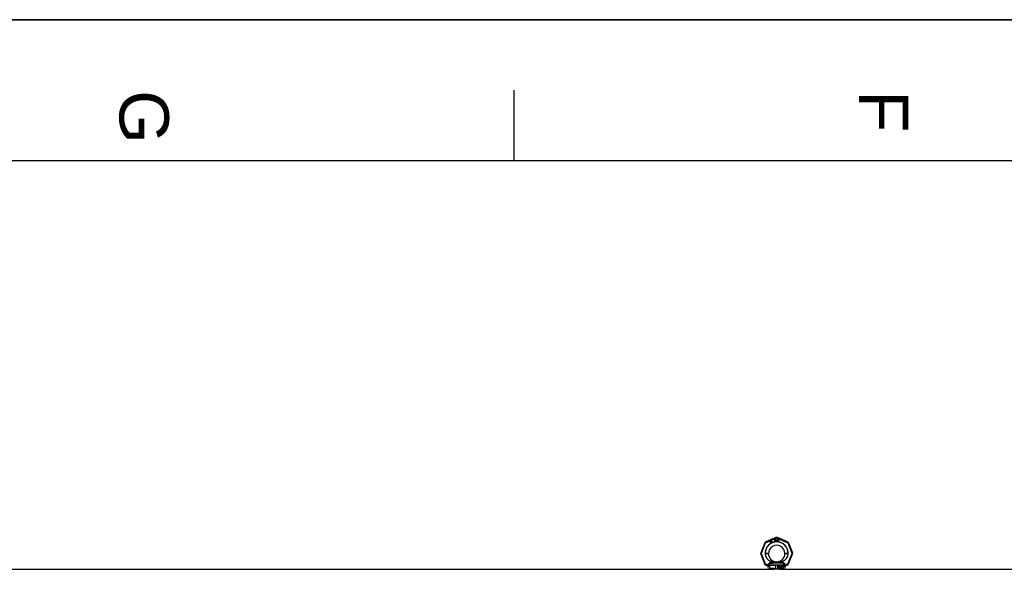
# Model space of a CAD drawing. Header units: millimetres. Extents: x 0 to 420, y 0 to 297.
# Tile 9 of 34: x 70 to 140, y 258 to 297. Entities that reach past the tile are written whole.
import ezdxf

# ---------------------------------------------------------------- set-up
doc = ezdxf.new("R2010")
doc.units = ezdxf.units.MM
doc.header["$LTSCALE"] = 23.1
doc.layers.get('0').update_dxf_attribs({"linetype": 'CONTINUOUS'})
doc.layers.add('001-M31079-X02', color=7, linetype='CONTINUOUS')
doc.styles.add('TEXTSTYLE_2', font='arial.ttf')

# ---------------------------------------------------------------- blocks, each defined once
blk = doc.blocks.new('MARGEA3_BL0', base_point=(210.000078, 148.5))
at = {"color": 7, "linetype": 'Continuous'}
for p, q in [((420.000078, 297.000001), (0.000078, 297.000001)), ((0.000078, 296.999914), (420, 296.999914)), ((105.000078, 292.000001), (105.000078, 287.000001)), ((410.000078, 287.000001), (10.000078, 287.000001))]:
    blk.add_line(p, q, dxfattribs=at)
at = {"color": 7, "linetype": 'Continuous', "style": 'TEXTSTYLE_2', "oblique": 0.00001872}
for s, p in [('G', (77.000078, 292.000001)), ('F', (129.500078, 292.000001))]:
    blk.add_text(s, height=3.5, rotation=270, dxfattribs=at).set_placement(p)

msp = doc.modelspace()

# ---------------------------------------------------------------- linework, layer by layer
at = {"color": 7, "linetype": 'Continuous'}
for p, q in [((0, 297), (420, 297)), ((50.962, 258.023), (123.45, 258.023)), ((123.463, 258.023), (123.45, 258.023)), ((123.557, 258.022), (123.463, 258.023)), ((123.866, 258.023), (123.819, 258.022)), ((123.866, 258.023), (188.45, 258.023))]:
    msp.add_line(p, q, dxfattribs=at)
for points in [[(123.732, 258.022), (123.697, 258.022), (123.661, 258.022), (123.626, 258.022), (123.59, 258.022), (123.557, 258.022)], [(123.819, 258.022), (123.765, 258.022), (123.732, 258.022)]]:
    msp.add_lwpolyline(points, dxfattribs=at)
at = {"layer": '001-M31079-X02', "color": 9, "linetype": 'Continuous'}
for p, q in [((123.609, 260.274), (122.892, 259.977)), ((122.912, 259.931), (123.628, 260.228)), ((123.688, 260.228), (124.405, 259.931)), ((124.424, 259.977), (123.708, 260.274)), ((122.822, 259.907), (122.525, 259.19)), ((122.573, 259.172), (122.87, 259.889)), ((124.447, 259.889), (124.744, 259.172)), ((124.495, 259.907), (124.792, 259.19)), ((122.525, 259.091), (122.83, 258.355)), ((122.877, 258.379), (122.573, 259.113)), ((122.839, 259.139), (122.839, 259.145)), ((124.744, 259.113), (124.439, 258.379)), ((124.477, 259.148), (124.477, 259.142)), ((124.487, 258.355), (124.792, 259.091)), ((122.877, 258.379), (122.877, 258.325)), ((122.895, 258.379), (122.877, 258.379)), ((122.895, 258.325), (122.877, 258.325)), ((122.895, 258.379), (122.895, 258.325)), ((123.076, 258.169), (123.008, 258.169)), ((123.065, 258.322), (123.066, 258.305)), ((124.218, 258.323), (123.099, 258.323)), ((123.24, 258.452), (123.235, 258.489)), ((123.24, 258.452), (123.235, 258.489)), ((124.077, 258.452), (123.24, 258.452)), ((123.489, 258.515), (123.491, 258.477)), ((123.489, 258.515), (123.491, 258.477)), ((123.825, 258.477), (123.828, 258.515)), ((123.828, 258.515), (123.825, 258.477)), ((124.082, 258.489), (124.077, 258.452)), ((124.077, 258.452), (124.082, 258.489)), ((124.308, 258.169), (124.241, 258.169)), ((124.251, 258.305), (124.251, 258.322)), ((124.422, 258.379), (124.422, 258.325)), ((124.439, 258.379), (124.422, 258.379)), ((124.439, 258.325), (124.422, 258.325)), ((124.439, 258.379), (124.439, 258.325))]:
    msp.add_line(p, q, dxfattribs=at)
at = {"layer": '001-M31079-X02', "color": 7, "linetype": 'Continuous'}
for p, q in [((123.516, 260.136), (123.516, 260.006)), ((123.516, 260.136), (123.568, 260.136)), ((123.579, 260.133), (123.568, 260.136)), ((123.579, 260.133), (123.588, 260.125)), ((123.588, 260.075), (123.579, 260.07)), ((123.588, 260.125), (123.594, 260.114)), ((123.594, 260.086), (123.588, 260.075)), ((123.594, 260.114), (123.597, 260.106)), ((123.597, 260.095), (123.594, 260.086)), ((123.597, 260.106), (123.597, 260.095)), ((123.616, 260.136), (123.616, 260.051)), ((123.616, 260.136), (123.629, 260.136)), ((123.629, 260.136), (123.629, 260.051)), ((123.681, 260.136), (123.681, 260.051)), ((123.681, 260.136), (123.694, 260.136)), ((123.694, 260.136), (123.694, 260.051)), ((123.711, 260.136), (123.711, 260.006)), ((123.711, 260.136), (123.763, 260.136)), ((123.774, 260.133), (123.763, 260.136)), ((123.774, 260.133), (123.783, 260.128)), ((123.783, 260.128), (123.792, 260.117)), ((123.792, 260.117), (123.796, 260.106)), ((123.798, 260.092), (123.796, 260.106)), ((123.798, 260.092), (123.798, 260.051)), ((123.212, 260.011), (123.204, 259.92)), ((123.204, 259.92), (123.212, 259.906)), ((123.223, 260.017), (123.212, 260.011)), ((123.212, 259.906), (123.257, 259.932)), ((123.217, 259.928), (123.223, 259.992)), ((123.249, 259.946), (123.217, 259.928)), ((123.26, 259.953), (123.223, 260.017)), ((123.223, 259.992), (123.249, 259.946)), ((123.257, 259.932), (123.275, 259.901)), ((123.279, 259.964), (123.26, 259.953)), ((123.287, 259.949), (123.269, 259.938)), ((123.288, 259.905), (123.269, 259.938)), ((123.275, 259.901), (123.288, 259.901)), ((123.292, 260.01), (123.277, 260.001)), ((123.277, 260.001), (123.283, 259.991)), ((123.287, 259.949), (123.279, 259.964)), ((123.291, 260.034), (123.281, 260.029)), ((123.281, 260.029), (123.292, 260.01)), ((123.298, 260), (123.283, 259.991)), ((123.302, 260.015), (123.291, 260.034)), ((123.298, 260), (123.326, 259.952)), ((123.323, 260.027), (123.302, 260.015)), ((123.307, 260.006), (123.328, 260.017)), ((123.332, 259.962), (123.307, 260.006)), ((123.323, 260.027), (123.328, 260.017)), ((123.326, 259.952), (123.335, 259.945)), ((123.332, 259.962), (123.338, 259.956)), ((123.335, 259.945), (123.343, 259.943)), ((123.347, 259.955), (123.338, 259.956)), ((123.343, 259.943), (123.35, 259.944)), ((123.357, 259.958), (123.347, 259.955)), ((123.363, 259.948), (123.35, 259.944)), ((123.357, 259.958), (123.363, 259.948)), ((123.529, 260.006), (123.516, 260.006)), ((123.529, 260.064), (123.529, 260.006)), ((123.566, 260.064), (123.529, 260.064)), ((123.566, 260.064), (123.584, 260.006)), ((123.599, 260.006), (123.579, 260.07)), ((123.599, 260.006), (123.584, 260.006)), ((123.616, 260.051), (123.618, 260.037)), ((123.618, 260.037), (123.623, 260.026)), ((123.623, 260.026), (123.631, 260.015)), ((123.629, 260.051), (123.631, 260.039)), ((123.631, 260.039), (123.636, 260.031)), ((123.631, 260.015), (123.64, 260.009)), ((123.636, 260.031), (123.642, 260.026)), ((123.651, 260.006), (123.64, 260.009)), ((123.651, 260.023), (123.642, 260.026)), ((123.651, 260.023), (123.659, 260.023)), ((123.659, 260.006), (123.651, 260.006)), ((123.668, 260.026), (123.659, 260.023)), ((123.67, 260.009), (123.659, 260.006)), ((123.675, 260.031), (123.668, 260.026)), ((123.679, 260.015), (123.67, 260.009)), ((123.679, 260.039), (123.675, 260.031)), ((123.681, 260.051), (123.679, 260.039)), ((123.688, 260.026), (123.679, 260.015)), ((123.692, 260.037), (123.688, 260.026)), ((123.692, 260.037), (123.694, 260.051)), ((123.763, 260.006), (123.711, 260.006)), ((123.774, 260.009), (123.763, 260.006)), ((123.783, 260.015), (123.774, 260.009)), ((123.792, 260.026), (123.783, 260.015)), ((123.796, 260.037), (123.792, 260.026)), ((123.796, 260.037), (123.798, 260.051)), ((122.839, 259.148), (122.839, 259.139)), ((122.839, 259.148), (122.839, 259.142)), ((124.477, 259.139), (124.477, 259.148)), ((124.477, 259.139), (124.477, 259.145)), ((123.066, 258.322), (123.066, 258.305)), ((124.251, 258.322), (124.251, 258.305)), ((124.251, 258.305), (124.251, 258.305))]:
    msp.add_line(p, q, dxfattribs=at)
at = {"layer": '001-M31079-X02', "color": 6, "linetype": 'Continuous'}
for p, q in [((123.529, 260.081), (123.529, 260.122)), ((123.571, 260.122), (123.529, 260.122)), ((123.571, 260.081), (123.529, 260.081)), ((123.571, 260.122), (123.577, 260.12)), ((123.577, 260.084), (123.571, 260.081)), ((123.577, 260.12), (123.581, 260.114)), ((123.581, 260.089), (123.577, 260.084)), ((123.581, 260.114), (123.584, 260.106)), ((123.584, 260.098), (123.581, 260.089)), ((123.584, 260.106), (123.584, 260.098)), ((123.724, 260.023), (123.724, 260.12)), ((123.763, 260.12), (123.724, 260.12)), ((123.763, 260.12), (123.772, 260.117)), ((123.772, 260.117), (123.779, 260.111)), ((123.779, 260.111), (123.783, 260.103)), ((123.783, 260.103), (123.785, 260.092)), ((123.785, 260.092), (123.785, 260.051)), ((123.763, 260.023), (123.724, 260.023)), ((123.772, 260.026), (123.763, 260.023)), ((123.779, 260.031), (123.772, 260.026)), ((123.783, 260.039), (123.779, 260.031)), ((123.785, 260.051), (123.783, 260.039)), ((124.308, 258.023), (123.008, 258.023)), ((123.099, 258.323), (123.099, 258.306)), ((123.157, 258.283), (123.157, 258.088)), ((123.606, 258.283), (123.157, 258.283)), ((123.606, 258.088), (123.157, 258.088)), ((123.606, 258.088), (123.606, 258.283)), ((123.71, 258.283), (123.71, 258.088)), ((124.159, 258.283), (123.71, 258.283)), ((124.159, 258.088), (123.71, 258.088)), ((123.756, 258.14), (123.756, 258.231)), ((123.756, 258.231), (123.792, 258.231)), ((123.767, 258.14), (123.756, 258.14)), ((123.759, 258.14), (123.759, 258.231)), ((123.764, 258.222), (123.764, 258.193)), ((123.793, 258.222), (123.764, 258.222)), ((123.764, 258.193), (123.793, 258.193)), ((123.764, 258.181), (123.764, 258.14)), ((123.79, 258.181), (123.764, 258.181)), ((123.767, 258.193), (123.767, 258.222)), ((123.767, 258.181), (123.767, 258.14)), ((123.787, 258.181), (123.798, 258.14)), ((123.795, 258.229), (123.789, 258.231)), ((123.79, 258.222), (123.794, 258.22)), ((123.794, 258.195), (123.79, 258.193)), ((123.79, 258.181), (123.801, 258.14)), ((123.798, 258.229), (123.792, 258.231)), ((123.793, 258.222), (123.797, 258.22)), ((123.797, 258.195), (123.793, 258.193)), ((123.794, 258.22), (123.797, 258.216)), ((123.797, 258.22), (123.794, 258.22)), ((123.797, 258.198), (123.794, 258.195)), ((123.797, 258.195), (123.794, 258.195)), ((123.801, 258.224), (123.795, 258.229)), ((123.798, 258.229), (123.795, 258.229)), ((123.795, 258.185), (123.801, 258.189)), ((123.807, 258.14), (123.795, 258.185)), ((123.798, 258.185), (123.795, 258.185)), ((123.797, 258.22), (123.8, 258.216)), ((123.797, 258.216), (123.798, 258.21)), ((123.8, 258.216), (123.797, 258.216)), ((123.798, 258.204), (123.797, 258.198)), ((123.8, 258.198), (123.797, 258.195)), ((123.8, 258.198), (123.797, 258.198)), ((123.804, 258.224), (123.798, 258.229)), ((123.798, 258.204), (123.798, 258.21)), ((123.801, 258.21), (123.798, 258.21)), ((123.801, 258.204), (123.798, 258.204)), ((123.798, 258.185), (123.804, 258.189)), ((123.81, 258.14), (123.798, 258.185)), ((123.81, 258.14), (123.798, 258.14)), ((123.8, 258.216), (123.801, 258.21)), ((123.801, 258.204), (123.8, 258.198)), ((123.805, 258.216), (123.801, 258.224)), ((123.804, 258.224), (123.801, 258.224)), ((123.801, 258.21), (123.801, 258.204)), ((123.801, 258.189), (123.805, 258.197)), ((123.804, 258.189), (123.801, 258.189)), ((123.808, 258.216), (123.804, 258.224)), ((123.804, 258.189), (123.808, 258.197)), ((123.806, 258.21), (123.805, 258.216)), ((123.808, 258.216), (123.805, 258.216)), ((123.805, 258.197), (123.806, 258.202)), ((123.808, 258.197), (123.805, 258.197)), ((123.806, 258.21), (123.806, 258.202)), ((123.809, 258.21), (123.806, 258.21)), ((123.809, 258.202), (123.806, 258.202)), ((123.809, 258.21), (123.808, 258.216)), ((123.808, 258.197), (123.809, 258.202)), ((123.809, 258.21), (123.809, 258.202)), ((123.818, 258.166), (123.82, 258.158)), ((123.829, 258.166), (123.818, 258.166)), ((123.82, 258.158), (123.824, 258.148)), ((123.823, 258.158), (123.82, 258.158)), ((123.821, 258.166), (123.823, 258.158)), ((123.824, 258.218), (123.822, 258.21)), ((123.822, 258.202), (123.822, 258.21)), ((123.825, 258.21), (123.822, 258.21)), ((123.822, 258.202), (123.824, 258.195)), ((123.825, 258.202), (123.822, 258.202)), ((123.823, 258.158), (123.827, 258.148)), ((123.829, 258.226), (123.824, 258.218)), ((123.827, 258.218), (123.824, 258.218)), ((123.824, 258.195), (123.829, 258.187)), ((123.827, 258.195), (123.824, 258.195)), ((123.824, 258.148), (123.83, 258.142)), ((123.827, 258.148), (123.824, 258.148)), ((123.827, 258.218), (123.825, 258.21)), ((123.825, 258.21), (123.825, 258.202)), ((123.825, 258.202), (123.827, 258.195)), ((123.828, 258.16), (123.826, 258.166)), ((123.832, 258.226), (123.827, 258.218)), ((123.827, 258.195), (123.832, 258.187)), ((123.827, 258.148), (123.833, 258.142)), ((123.832, 258.154), (123.828, 258.16)), ((123.831, 258.16), (123.828, 258.16)), ((123.834, 258.229), (123.829, 258.226)), ((123.832, 258.226), (123.829, 258.226)), ((123.829, 258.187), (123.834, 258.183)), ((123.832, 258.187), (123.829, 258.187)), ((123.831, 258.16), (123.829, 258.166)), ((123.83, 258.208), (123.832, 258.214)), ((123.83, 258.208), (123.83, 258.204)), ((123.833, 258.208), (123.83, 258.208)), ((123.832, 258.198), (123.83, 258.204)), ((123.833, 258.204), (123.83, 258.204)), ((123.83, 258.142), (123.837, 258.14)), ((123.833, 258.142), (123.83, 258.142)), ((123.835, 258.154), (123.831, 258.16)), ((123.837, 258.229), (123.832, 258.226)), ((123.832, 258.214), (123.836, 258.218)), ((123.835, 258.214), (123.832, 258.214)), ((123.836, 258.195), (123.832, 258.198)), ((123.835, 258.198), (123.832, 258.198)), ((123.832, 258.187), (123.837, 258.183)), ((123.837, 258.152), (123.832, 258.154)), ((123.835, 258.154), (123.832, 258.154)), ((123.833, 258.208), (123.835, 258.214)), ((123.833, 258.204), (123.833, 258.208)), ((123.835, 258.198), (123.833, 258.204)), ((123.833, 258.142), (123.84, 258.14)), ((123.84, 258.231), (123.834, 258.229)), ((123.837, 258.229), (123.834, 258.229)), ((123.834, 258.183), (123.84, 258.181)), ((123.837, 258.183), (123.834, 258.183)), ((123.835, 258.214), (123.839, 258.218)), ((123.839, 258.195), (123.835, 258.198)), ((123.84, 258.152), (123.835, 258.154)), ((123.836, 258.218), (123.84, 258.22)), ((123.839, 258.218), (123.836, 258.218)), ((123.84, 258.193), (123.836, 258.195)), ((123.839, 258.195), (123.836, 258.195)), ((123.843, 258.231), (123.837, 258.229)), ((123.837, 258.183), (123.843, 258.181)), ((123.851, 258.152), (123.837, 258.152)), ((123.851, 258.14), (123.837, 258.14)), ((123.839, 258.218), (123.843, 258.22)), ((123.843, 258.193), (123.839, 258.195)), ((123.849, 258.231), (123.84, 258.231)), ((123.851, 258.22), (123.84, 258.22)), ((123.851, 258.193), (123.84, 258.193)), ((123.851, 258.181), (123.84, 258.181)), ((123.853, 258.229), (123.846, 258.231)), ((123.848, 258.22), (123.852, 258.218)), ((123.855, 258.191), (123.848, 258.193)), ((123.848, 258.181), (123.853, 258.179)), ((123.853, 258.154), (123.848, 258.152)), ((123.848, 258.14), (123.855, 258.142)), ((123.856, 258.229), (123.849, 258.231)), ((123.851, 258.22), (123.855, 258.218)), ((123.858, 258.191), (123.851, 258.193)), ((123.851, 258.181), (123.856, 258.179)), ((123.856, 258.154), (123.851, 258.152)), ((123.851, 258.14), (123.858, 258.142)), ((123.852, 258.218), (123.855, 258.214)), ((123.855, 258.218), (123.852, 258.218)), ((123.859, 258.224), (123.853, 258.229)), ((123.856, 258.229), (123.853, 258.229)), ((123.853, 258.179), (123.857, 258.175)), ((123.856, 258.179), (123.853, 258.179)), ((123.857, 258.158), (123.853, 258.154)), ((123.856, 258.154), (123.853, 258.154)), ((123.855, 258.218), (123.858, 258.214)), ((123.855, 258.214), (123.856, 258.21)), ((123.858, 258.214), (123.855, 258.214)), ((123.86, 258.187), (123.855, 258.191)), ((123.858, 258.191), (123.855, 258.191)), ((123.855, 258.142), (123.86, 258.146)), ((123.858, 258.142), (123.855, 258.142)), ((123.862, 258.224), (123.856, 258.229)), ((123.856, 258.21), (123.867, 258.21)), ((123.856, 258.179), (123.86, 258.175)), ((123.86, 258.158), (123.856, 258.154)), ((123.857, 258.175), (123.86, 258.169)), ((123.86, 258.175), (123.857, 258.175)), ((123.86, 258.164), (123.857, 258.158)), ((123.86, 258.158), (123.857, 258.158)), ((123.858, 258.214), (123.859, 258.21)), ((123.863, 258.187), (123.858, 258.191)), ((123.858, 258.142), (123.863, 258.146)), ((123.863, 258.216), (123.859, 258.224)), ((123.862, 258.224), (123.859, 258.224)), ((123.865, 258.179), (123.86, 258.187)), ((123.863, 258.187), (123.86, 258.187)), ((123.86, 258.175), (123.863, 258.169)), ((123.86, 258.164), (123.86, 258.169)), ((123.863, 258.169), (123.86, 258.169)), ((123.863, 258.164), (123.86, 258.158)), ((123.863, 258.164), (123.86, 258.164)), ((123.86, 258.146), (123.865, 258.154)), ((123.863, 258.146), (123.86, 258.146)), ((123.866, 258.216), (123.862, 258.224)), ((123.864, 258.21), (123.863, 258.216)), ((123.866, 258.216), (123.863, 258.216)), ((123.868, 258.179), (123.863, 258.187)), ((123.863, 258.169), (123.863, 258.164)), ((123.863, 258.146), (123.868, 258.154)), ((123.868, 258.171), (123.865, 258.179)), ((123.868, 258.179), (123.865, 258.179)), ((123.865, 258.154), (123.868, 258.162)), ((123.868, 258.154), (123.865, 258.154)), ((123.867, 258.21), (123.866, 258.216)), ((123.871, 258.171), (123.868, 258.179)), ((123.868, 258.171), (123.868, 258.162)), ((123.871, 258.171), (123.868, 258.171)), ((123.868, 258.154), (123.871, 258.162)), ((123.871, 258.162), (123.868, 258.162)), ((123.871, 258.162), (123.871, 258.171)), ((123.943, 258.14), (123.943, 258.231)), ((123.958, 258.231), (123.943, 258.231)), ((123.954, 258.14), (123.943, 258.14)), ((123.946, 258.231), (123.946, 258.14)), ((123.951, 258.212), (123.951, 258.14)), ((123.951, 258.212), (123.97, 258.14)), ((123.954, 258.212), (123.951, 258.212)), ((123.954, 258.14), (123.954, 258.212)), ((123.954, 258.212), (123.973, 258.14)), ((123.976, 258.15), (123.955, 258.231)), ((123.979, 258.15), (123.958, 258.231)), ((123.984, 258.14), (123.97, 258.14)), ((123.996, 258.231), (123.976, 258.15)), ((123.979, 258.15), (123.976, 258.15)), ((123.999, 258.231), (123.979, 258.15)), ((123.981, 258.14), (124, 258.212)), ((123.984, 258.14), (124.003, 258.212)), ((124.011, 258.231), (123.996, 258.231)), ((124, 258.14), (124, 258.212)), ((124.003, 258.212), (124, 258.212)), ((124.011, 258.14), (124, 258.14)), ((124.003, 258.212), (124.003, 258.14)), ((124.008, 258.231), (124.008, 258.14)), ((124.011, 258.14), (124.011, 258.231)), ((124.019, 258.162), (124.02, 258.156)), ((124.028, 258.162), (124.019, 258.162)), ((124.021, 258.218), (124.02, 258.21)), ((124.03, 258.21), (124.02, 258.21)), ((124.02, 258.156), (124.023, 258.15)), ((124.023, 258.156), (124.02, 258.156)), ((124.027, 258.226), (124.021, 258.218)), ((124.024, 258.218), (124.021, 258.218)), ((124.022, 258.162), (124.023, 258.156)), ((124.024, 258.218), (124.023, 258.21)), ((124.023, 258.156), (124.026, 258.15)), ((124.023, 258.15), (124.027, 258.146)), ((124.026, 258.15), (124.023, 258.15)), ((124.03, 258.226), (124.024, 258.218)), ((124.027, 258.158), (124.025, 258.162)), ((124.026, 258.15), (124.03, 258.146)), ((124.032, 258.229), (124.027, 258.226)), ((124.03, 258.226), (124.027, 258.226)), ((124.027, 258.21), (124.029, 258.216)), ((124.029, 258.154), (124.027, 258.158)), ((124.03, 258.158), (124.027, 258.158)), ((124.027, 258.146), (124.032, 258.142)), ((124.03, 258.146), (124.027, 258.146)), ((124.03, 258.158), (124.028, 258.162)), ((124.029, 258.216), (124.033, 258.22)), ((124.032, 258.216), (124.029, 258.216)), ((124.032, 258.152), (124.029, 258.154)), ((124.032, 258.154), (124.029, 258.154)), ((124.035, 258.229), (124.03, 258.226)), ((124.03, 258.21), (124.032, 258.216)), ((124.032, 258.154), (124.03, 258.158)), ((124.03, 258.146), (124.035, 258.142)), ((124.042, 258.231), (124.032, 258.229)), ((124.035, 258.229), (124.032, 258.229)), ((124.032, 258.216), (124.036, 258.22)), ((124.035, 258.152), (124.032, 258.154)), ((124.039, 258.15), (124.032, 258.152)), ((124.035, 258.152), (124.032, 258.152)), ((124.032, 258.142), (124.038, 258.14)), ((124.035, 258.142), (124.032, 258.142)), ((124.033, 258.22), (124.04, 258.222)), ((124.036, 258.22), (124.033, 258.22)), ((124.045, 258.231), (124.035, 258.229)), ((124.042, 258.15), (124.035, 258.152)), ((124.035, 258.142), (124.041, 258.14)), ((124.036, 258.22), (124.043, 258.222)), ((124.051, 258.14), (124.038, 258.14)), ((124.05, 258.15), (124.039, 258.15)), ((124.049, 258.222), (124.04, 258.222)), ((124.04, 258.183), (124.04, 258.191)), ((124.049, 258.191), (124.04, 258.191)), ((124.049, 258.183), (124.04, 258.183)), ((124.047, 258.231), (124.042, 258.231)), ((124.043, 258.191), (124.043, 258.183)), ((124.054, 258.229), (124.044, 258.231)), ((124.046, 258.222), (124.052, 258.22)), ((124.054, 258.195), (124.046, 258.191)), ((124.046, 258.183), (124.054, 258.181)), ((124.057, 258.229), (124.047, 258.231)), ((124.054, 258.152), (124.047, 258.15)), ((124.048, 258.14), (124.054, 258.142)), ((124.049, 258.222), (124.055, 258.22)), ((124.057, 258.195), (124.049, 258.191)), ((124.049, 258.183), (124.057, 258.181)), ((124.057, 258.152), (124.05, 258.15)), ((124.051, 258.14), (124.057, 258.142)), ((124.052, 258.22), (124.056, 258.216)), ((124.055, 258.22), (124.052, 258.22)), ((124.059, 258.226), (124.054, 258.229)), ((124.057, 258.229), (124.054, 258.229)), ((124.056, 258.198), (124.054, 258.195)), ((124.057, 258.195), (124.054, 258.195)), ((124.054, 258.181), (124.058, 258.177)), ((124.057, 258.181), (124.054, 258.181)), ((124.056, 258.154), (124.054, 258.152)), ((124.057, 258.152), (124.054, 258.152)), ((124.054, 258.142), (124.059, 258.146)), ((124.057, 258.142), (124.054, 258.142)), ((124.055, 258.22), (124.059, 258.216)), ((124.056, 258.216), (124.059, 258.21)), ((124.059, 258.216), (124.056, 258.216)), ((124.059, 258.206), (124.056, 258.198)), ((124.059, 258.198), (124.056, 258.198)), ((124.056, 258.187), (124.062, 258.193)), ((124.063, 258.183), (124.056, 258.187)), ((124.059, 258.187), (124.056, 258.187)), ((124.059, 258.158), (124.056, 258.154)), ((124.059, 258.154), (124.056, 258.154)), ((124.062, 258.226), (124.057, 258.229)), ((124.059, 258.198), (124.057, 258.195)), ((124.057, 258.181), (124.061, 258.177)), ((124.059, 258.154), (124.057, 258.152)), ((124.057, 258.142), (124.062, 258.146)), ((124.058, 258.177), (124.06, 258.169)), ((124.061, 258.177), (124.058, 258.177)), ((124.064, 258.218), (124.059, 258.226)), ((124.062, 258.226), (124.059, 258.226)), ((124.059, 258.216), (124.062, 258.21)), ((124.059, 258.206), (124.059, 258.21)), ((124.062, 258.21), (124.059, 258.21)), ((124.062, 258.206), (124.059, 258.198)), ((124.062, 258.206), (124.059, 258.206)), ((124.059, 258.187), (124.065, 258.193)), ((124.066, 258.183), (124.059, 258.187)), ((124.06, 258.162), (124.059, 258.158)), ((124.062, 258.158), (124.059, 258.154)), ((124.062, 258.158), (124.059, 258.158)), ((124.059, 258.146), (124.063, 258.15)), ((124.062, 258.146), (124.059, 258.146)), ((124.06, 258.162), (124.06, 258.169)), ((124.063, 258.169), (124.06, 258.169)), ((124.063, 258.162), (124.06, 258.162)), ((124.061, 258.177), (124.063, 258.169)), ((124.067, 258.218), (124.062, 258.226)), ((124.062, 258.21), (124.062, 258.206)), ((124.062, 258.193), (124.064, 258.198)), ((124.065, 258.193), (124.062, 258.193)), ((124.063, 258.162), (124.062, 258.158)), ((124.062, 258.146), (124.066, 258.15)), ((124.066, 258.177), (124.063, 258.183)), ((124.066, 258.183), (124.063, 258.183)), ((124.063, 258.169), (124.063, 258.162)), ((124.063, 258.15), (124.066, 258.156)), ((124.066, 258.15), (124.063, 258.15)), ((124.066, 258.21), (124.064, 258.218)), ((124.067, 258.218), (124.064, 258.218)), ((124.064, 258.198), (124.066, 258.206)), ((124.067, 258.198), (124.064, 258.198)), ((124.065, 258.193), (124.067, 258.198)), ((124.066, 258.21), (124.066, 258.206)), ((124.069, 258.21), (124.066, 258.21)), ((124.069, 258.206), (124.066, 258.206)), ((124.069, 258.177), (124.066, 258.183)), ((124.067, 258.169), (124.066, 258.177)), ((124.069, 258.177), (124.066, 258.177)), ((124.066, 258.156), (124.067, 258.162)), ((124.066, 258.15), (124.069, 258.156)), ((124.066, 258.156), (124.069, 258.156)), ((124.069, 258.21), (124.067, 258.218)), ((124.067, 258.198), (124.069, 258.206)), ((124.067, 258.169), (124.067, 258.162)), ((124.07, 258.169), (124.067, 258.169)), ((124.07, 258.162), (124.067, 258.162)), ((124.069, 258.206), (124.069, 258.21)), ((124.07, 258.169), (124.069, 258.177)), ((124.069, 258.156), (124.07, 258.162)), ((124.07, 258.162), (124.07, 258.169)), ((124.079, 258.206), (124.078, 258.193)), ((124.078, 258.179), (124.078, 258.193)), ((124.081, 258.193), (124.078, 258.193)), ((124.078, 258.179), (124.079, 258.166)), ((124.081, 258.179), (124.078, 258.179)), ((124.082, 258.216), (124.079, 258.206)), ((124.082, 258.206), (124.079, 258.206)), ((124.079, 258.166), (124.082, 258.156)), ((124.082, 258.166), (124.079, 258.166)), ((124.082, 258.206), (124.081, 258.193)), ((124.081, 258.193), (124.081, 258.179)), ((124.081, 258.179), (124.082, 258.166)), ((124.086, 258.224), (124.082, 258.216)), ((124.085, 258.216), (124.082, 258.206)), ((124.085, 258.216), (124.082, 258.216)), ((124.082, 258.166), (124.085, 258.156)), ((124.082, 258.156), (124.086, 258.148)), ((124.085, 258.156), (124.082, 258.156)), ((124.089, 258.224), (124.085, 258.216)), ((124.085, 258.193), (124.086, 258.204)), ((124.093, 258.197), (124.085, 258.189)), ((124.085, 258.193), (124.085, 258.189)), ((124.088, 258.193), (124.085, 258.193)), ((124.088, 258.189), (124.085, 258.189)), ((124.085, 258.156), (124.089, 258.148)), ((124.093, 258.229), (124.086, 258.224)), ((124.089, 258.224), (124.086, 258.224)), ((124.086, 258.204), (124.087, 258.21)), ((124.089, 258.204), (124.086, 258.204)), ((124.086, 258.173), (124.087, 258.179)), ((124.086, 258.173), (124.086, 258.167)), ((124.089, 258.173), (124.086, 258.173)), ((124.087, 258.162), (124.086, 258.167)), ((124.089, 258.167), (124.086, 258.167)), ((124.086, 258.148), (124.093, 258.142)), ((124.089, 258.148), (124.086, 258.148)), ((124.087, 258.21), (124.09, 258.216)), ((124.09, 258.21), (124.087, 258.21)), ((124.087, 258.179), (124.09, 258.183)), ((124.09, 258.179), (124.087, 258.179)), ((124.09, 258.156), (124.087, 258.162)), ((124.09, 258.162), (124.087, 258.162)), ((124.088, 258.193), (124.089, 258.204)), ((124.096, 258.197), (124.088, 258.189)), ((124.088, 258.189), (124.088, 258.193)), ((124.096, 258.229), (124.089, 258.224)), ((124.089, 258.204), (124.09, 258.21)), ((124.089, 258.173), (124.09, 258.179)), ((124.089, 258.167), (124.089, 258.173)), ((124.09, 258.162), (124.089, 258.167)), ((124.089, 258.148), (124.096, 258.142)), ((124.09, 258.216), (124.094, 258.22)), ((124.09, 258.21), (124.093, 258.216)), ((124.093, 258.216), (124.09, 258.216)), ((124.09, 258.183), (124.094, 258.187)), ((124.09, 258.179), (124.093, 258.183)), ((124.093, 258.183), (124.09, 258.183)), ((124.093, 258.156), (124.09, 258.162)), ((124.094, 258.152), (124.09, 258.156)), ((124.093, 258.156), (124.09, 258.156)), ((124.099, 258.231), (124.093, 258.229)), ((124.096, 258.229), (124.093, 258.229)), ((124.093, 258.216), (124.097, 258.22)), ((124.099, 258.198), (124.093, 258.197)), ((124.096, 258.197), (124.093, 258.197)), ((124.093, 258.183), (124.097, 258.187)), ((124.097, 258.152), (124.093, 258.156)), ((124.093, 258.142), (124.099, 258.14)), ((124.096, 258.142), (124.093, 258.142)), ((124.094, 258.22), (124.098, 258.222)), ((124.097, 258.22), (124.094, 258.22)), ((124.094, 258.187), (124.098, 258.189)), ((124.097, 258.187), (124.094, 258.187)), ((124.098, 258.15), (124.094, 258.152)), ((124.097, 258.152), (124.094, 258.152)), ((124.102, 258.231), (124.096, 258.229)), ((124.102, 258.198), (124.096, 258.197)), ((124.096, 258.142), (124.102, 258.14)), ((124.097, 258.22), (124.101, 258.222)), ((124.097, 258.187), (124.101, 258.189)), ((124.101, 258.15), (124.097, 258.152)), ((124.109, 258.222), (124.098, 258.222)), ((124.11, 258.189), (124.098, 258.189)), ((124.11, 258.15), (124.098, 258.15)), ((124.108, 258.231), (124.099, 258.231)), ((124.109, 258.198), (124.099, 258.198)), ((124.109, 258.14), (124.099, 258.14)), ((124.111, 258.229), (124.105, 258.231)), ((124.106, 258.222), (124.11, 258.22)), ((124.113, 258.197), (124.106, 258.198)), ((124.106, 258.14), (124.113, 258.142)), ((124.107, 258.189), (124.111, 258.187)), ((124.111, 258.152), (124.107, 258.15)), ((124.114, 258.229), (124.108, 258.231)), ((124.109, 258.222), (124.113, 258.22)), ((124.116, 258.197), (124.109, 258.198)), ((124.109, 258.14), (124.116, 258.142)), ((124.11, 258.22), (124.114, 258.216)), ((124.113, 258.22), (124.11, 258.22)), ((124.11, 258.189), (124.114, 258.187)), ((124.114, 258.152), (124.11, 258.15)), ((124.118, 258.224), (124.111, 258.229)), ((124.114, 258.229), (124.111, 258.229)), ((124.111, 258.187), (124.116, 258.183)), ((124.114, 258.187), (124.111, 258.187)), ((124.116, 258.156), (124.111, 258.152)), ((124.114, 258.152), (124.111, 258.152)), ((124.113, 258.22), (124.117, 258.216)), ((124.12, 258.191), (124.113, 258.197)), ((124.116, 258.197), (124.113, 258.197)), ((124.113, 258.142), (124.12, 258.148)), ((124.116, 258.142), (124.113, 258.142)), ((124.121, 258.224), (124.114, 258.229)), ((124.114, 258.216), (124.117, 258.21)), ((124.117, 258.216), (124.114, 258.216)), ((124.114, 258.187), (124.119, 258.183)), ((124.119, 258.156), (124.114, 258.152)), ((124.123, 258.191), (124.116, 258.197)), ((124.116, 258.183), (124.118, 258.179)), ((124.119, 258.183), (124.116, 258.183)), ((124.118, 258.162), (124.116, 258.156)), ((124.119, 258.156), (124.116, 258.156)), ((124.116, 258.142), (124.123, 258.148)), ((124.117, 258.216), (124.12, 258.21)), ((124.127, 258.21), (124.117, 258.21)), ((124.122, 258.216), (124.118, 258.224)), ((124.121, 258.224), (124.118, 258.224)), ((124.118, 258.179), (124.12, 258.173)), ((124.121, 258.179), (124.118, 258.179)), ((124.12, 258.167), (124.118, 258.162)), ((124.121, 258.162), (124.118, 258.162)), ((124.119, 258.183), (124.121, 258.179)), ((124.121, 258.162), (124.119, 258.156)), ((124.124, 258.185), (124.12, 258.191)), ((124.12, 258.191), (124.123, 258.191)), ((124.12, 258.167), (124.12, 258.173)), ((124.12, 258.173), (124.123, 258.173)), ((124.123, 258.167), (124.12, 258.167)), ((124.12, 258.148), (124.124, 258.156)), ((124.123, 258.148), (124.12, 258.148)), ((124.125, 258.216), (124.121, 258.224)), ((124.121, 258.179), (124.123, 258.173)), ((124.123, 258.167), (124.121, 258.162)), ((124.124, 258.21), (124.122, 258.216)), ((124.125, 258.216), (124.122, 258.216)), ((124.127, 258.185), (124.123, 258.191)), ((124.123, 258.173), (124.123, 258.167)), ((124.123, 258.148), (124.127, 258.156)), ((124.126, 258.175), (124.124, 258.185)), ((124.127, 258.185), (124.124, 258.185)), ((124.124, 258.156), (124.126, 258.166)), ((124.127, 258.156), (124.124, 258.156)), ((124.127, 258.21), (124.125, 258.216)), ((124.126, 258.175), (124.126, 258.166)), ((124.129, 258.175), (124.126, 258.175)), ((124.129, 258.166), (124.126, 258.166)), ((124.129, 258.175), (124.127, 258.185)), ((124.127, 258.156), (124.129, 258.166)), ((124.129, 258.166), (124.129, 258.175)), ((124.159, 258.088), (124.159, 258.283)), ((124.218, 258.323), (124.217, 258.306))]:
    msp.add_line(p, q, dxfattribs=at)
at = {"layer": '001-M31079-X02', "color": 9, "linetype": 'Continuous'}
for centre, radius, start, end in [((123.658, 260.154), 0.13, 67.5, 112.5), ((123.658, 260.156), 0.078, 67.50271, 112.49729), ((122.942, 259.857), 0.13, 112.5, 157.5), ((122.942, 259.859), 0.078, 112.50271, 157.49729), ((124.375, 259.859), 0.078, 22.50268, 67.49732), ((124.375, 259.857), 0.13, 22.5, 67.5), ((122.645, 259.141), 0.13, 157.5, 202.5), ((122.645, 259.142), 0.078, 157.50268, 202.49732), ((123.658, 259.141), 0.585, 180.6298, 359.3702), ((124.671, 259.142), 0.078, 337.50268, 22.49732), ((124.671, 259.141), 0.13, 337.5, 22.5), ((122.877, 258.377), 0.052, 202.5, 270), ((123.658, 330.177), 71.663, 269.86427, 270.13573), ((124.439, 258.377), 0.052, 270, 337.5)]:
    msp.add_arc(centre, radius, start, end, dxfattribs=at)
at = {"layer": '001-M31079-X02', "color": 7, "linetype": 'Continuous'}
msp.add_arc((123.658, 259.148), 0.819, 0, 179.99999, dxfattribs=at)
at = {"layer": '001-M31079-X02', "color": 6, "linetype": 'Continuous'}
msp.add_arc((123.658, 259.141), 0.585, 359.3702, 180.6298, dxfattribs=at)
at = {"layer": '001-M31079-X02', "color": 9, "linetype": 'Continuous'}
for points, knots in [([(123.609, 260.274), (123.611, 260.275), (123.611, 260.267), (123.614, 260.263), (123.616, 260.257), (123.619, 260.251), (123.622, 260.243), (123.625, 260.236), (123.627, 260.23), (123.628, 260.228)], [0, 0, 0, 0, 0.133122, 0.23253, 0.355273, 0.497769, 0.655854, 0.824911, 1, 1, 1, 1]), ([(123.688, 260.228), (123.689, 260.23), (123.692, 260.236), (123.695, 260.243), (123.698, 260.251), (123.701, 260.257), (123.703, 260.263), (123.706, 260.267), (123.706, 260.275), (123.708, 260.274)], [0, 0, 0, 0, 0.175081, 0.344139, 0.502226, 0.644723, 0.767468, 0.866876, 1, 1, 1, 1]), ([(122.822, 259.907), (122.823, 259.909), (122.828, 259.904), (122.834, 259.903), (122.84, 259.901), (122.846, 259.898), (122.854, 259.895), (122.862, 259.892), (122.867, 259.89), (122.87, 259.889)], [0, 0, 0, 0, 0.134296, 0.234027, 0.357, 0.499553, 0.657434, 0.825927, 1, 1, 1, 1]), ([(124.477, 259.148), (124.477, 259.173), (124.475, 259.222), (124.465, 259.295), (124.449, 259.367), (124.426, 259.437), (124.397, 259.504), (124.362, 259.569), (124.322, 259.631), (124.276, 259.688), (124.225, 259.741), (124.17, 259.79), (124.11, 259.833), (124.047, 259.871), (123.981, 259.903), (123.912, 259.928), (123.841, 259.948), (123.768, 259.961), (123.695, 259.968), (123.622, 259.968), (123.548, 259.961), (123.476, 259.948), (123.405, 259.928), (123.336, 259.903), (123.27, 259.871), (123.207, 259.833), (123.147, 259.79), (123.092, 259.741), (123.041, 259.688), (122.995, 259.631), (122.954, 259.569), (122.919, 259.504), (122.891, 259.437), (122.868, 259.367), (122.851, 259.295), (122.842, 259.222), (122.839, 259.173), (122.839, 259.148)], [0, 0, 0, 0, 0.028575, 0.057156, 0.085737, 0.114317, 0.142895, 0.171472, 0.200048, 0.228622, 0.257194, 0.285764, 0.314333, 0.342901, 0.371466, 0.400031, 0.428594, 0.457157, 0.485719, 0.514281, 0.542844, 0.571406, 0.59997, 0.628534, 0.6571, 0.685667, 0.714236, 0.742807, 0.771379, 0.799953, 0.828529, 0.857106, 0.885684, 0.914264, 0.942844, 0.971426, 1, 1, 1, 1]), ([(122.912, 259.931), (122.911, 259.934), (122.909, 259.939), (122.905, 259.947), (122.902, 259.954), (122.9, 259.96), (122.897, 259.966), (122.894, 259.971), (122.894, 259.978), (122.892, 259.977)], [0, 0, 0, 0, 0.175082, 0.34414, 0.502227, 0.644724, 0.767468, 0.866877, 1, 1, 1, 1]), ([(124.424, 259.977), (124.422, 259.978), (124.422, 259.971), (124.419, 259.966), (124.417, 259.96), (124.414, 259.954), (124.411, 259.947), (124.408, 259.939), (124.406, 259.934), (124.405, 259.931)], [0, 0, 0, 0, 0.133122, 0.232529, 0.355273, 0.497768, 0.655853, 0.82491, 1, 1, 1, 1]), ([(124.495, 259.907), (124.494, 259.909), (124.488, 259.904), (124.484, 259.903), (124.478, 259.901), (124.471, 259.898), (124.463, 259.895), (124.455, 259.892), (124.45, 259.89), (124.447, 259.889)], [0, 0, 0, 0, 0.129377, 0.225347, 0.345213, 0.487679, 0.64695, 0.821765, 1, 1, 1, 1]), ([(122.573, 259.113), (122.57, 259.111), (122.565, 259.109), (122.557, 259.106), (122.549, 259.102), (122.542, 259.099), (122.536, 259.097), (122.532, 259.094), (122.524, 259.093), (122.525, 259.091)], [0, 0, 0, 0, 0.172845, 0.340742, 0.498514, 0.641297, 0.764691, 0.864901, 1, 1, 1, 1]), ([(122.573, 259.172), (122.57, 259.173), (122.565, 259.176), (122.557, 259.179), (122.55, 259.182), (122.543, 259.184), (122.537, 259.187), (122.532, 259.188), (122.526, 259.193), (122.525, 259.19)], [0, 0, 0, 0, 0.174066, 0.34256, 0.500442, 0.642997, 0.765971, 0.865703, 1, 1, 1, 1]), ([(123.073, 259.141), (123.073, 259.143), (123.065, 259.142), (123.058, 259.144), (123.046, 259.144), (123.033, 259.145), (123.016, 259.146), (122.996, 259.146), (122.974, 259.147), (122.95, 259.148), (122.924, 259.148), (122.897, 259.148), (122.868, 259.148), (122.849, 259.148), (122.839, 259.148)], [0, 0, 0, 0, 0.02982, 0.064811, 0.111629, 0.171497, 0.24316, 0.326315, 0.419777, 0.524502, 0.635428, 0.753215, 0.877723, 1, 1, 1, 1]), ([(122.839, 259.148), (122.849, 259.148), (122.867, 259.148), (122.895, 259.148), (122.921, 259.148), (122.946, 259.148), (122.969, 259.147), (122.991, 259.147), (123.011, 259.146), (123.029, 259.145), (123.044, 259.144), (123.057, 259.144), (123.064, 259.142), (123.073, 259.143), (123.073, 259.141)], [0, 0, 0, 0, 0.119326, 0.238323, 0.350682, 0.456135, 0.557526, 0.651234, 0.73688, 0.812698, 0.878047, 0.929721, 0.967962, 1, 1, 1, 1]), ([(122.839, 259.139), (122.853, 259.14), (122.882, 259.14), (122.925, 259.14), (122.965, 259.14), (122.997, 259.139), (123.02, 259.139), (123.034, 259.138), (123.046, 259.138), (123.056, 259.137), (123.063, 259.136), (123.069, 259.136), (123.072, 259.135), (123.073, 259.135), (123.073, 259.134)], [0, 0, 0, 0, 0.180599, 0.365648, 0.544133, 0.703922, 0.773279, 0.834152, 0.885712, 0.927563, 0.95952, 0.981825, 0.994942, 1, 1, 1, 1]), ([(122.839, 259.139), (122.84, 259.097), (122.851, 259.013), (122.895, 258.894), (122.961, 258.788), (123.046, 258.697), (123.146, 258.624), (123.255, 258.57), (123.37, 258.533), (123.449, 258.519), (123.489, 258.515)], [0, 0, 0, 0, 0.128514, 0.256351, 0.383132, 0.508688, 0.633005, 0.756182, 0.878418, 1, 1, 1, 1]), ([(123.828, 258.515), (123.868, 258.519), (123.947, 258.533), (124.062, 258.57), (124.171, 258.624), (124.27, 258.697), (124.355, 258.788), (124.422, 258.894), (124.466, 259.013), (124.477, 259.097), (124.477, 259.139)], [0, 0, 0, 0, 0.121582, 0.243818, 0.366995, 0.491312, 0.616868, 0.743649, 0.871486, 1, 1, 1, 1]), ([(124.477, 259.148), (124.468, 259.148), (124.449, 259.148), (124.422, 259.148), (124.396, 259.148), (124.371, 259.148), (124.347, 259.147), (124.325, 259.147), (124.305, 259.146), (124.288, 259.145), (124.273, 259.144), (124.26, 259.144), (124.252, 259.142), (124.243, 259.143), (124.243, 259.141)], [0, 0, 0, 0, 0.119325, 0.238322, 0.350682, 0.456135, 0.557526, 0.651234, 0.736879, 0.812698, 0.878046, 0.929721, 0.967962, 1, 1, 1, 1]), ([(124.243, 259.141), (124.243, 259.143), (124.252, 259.142), (124.259, 259.144), (124.27, 259.144), (124.284, 259.145), (124.301, 259.146), (124.32, 259.146), (124.342, 259.147), (124.366, 259.148), (124.392, 259.148), (124.42, 259.148), (124.448, 259.148), (124.468, 259.148), (124.477, 259.148)], [0, 0, 0, 0, 0.02982, 0.064811, 0.11163, 0.171497, 0.243161, 0.326316, 0.419778, 0.524502, 0.635429, 0.753216, 0.877724, 1, 1, 1, 1]), ([(124.477, 259.139), (124.463, 259.14), (124.435, 259.14), (124.392, 259.14), (124.351, 259.14), (124.319, 259.139), (124.297, 259.139), (124.282, 259.138), (124.27, 259.138), (124.261, 259.137), (124.253, 259.136), (124.248, 259.136), (124.245, 259.135), (124.243, 259.135), (124.243, 259.134)], [0, 0, 0, 0, 0.180599, 0.365648, 0.544133, 0.703922, 0.773279, 0.834152, 0.885712, 0.927563, 0.95952, 0.981825, 0.994942, 1, 1, 1, 1]), ([(124.744, 259.172), (124.746, 259.173), (124.752, 259.176), (124.76, 259.179), (124.767, 259.182), (124.774, 259.184), (124.78, 259.187), (124.785, 259.188), (124.791, 259.193), (124.792, 259.19)], [0, 0, 0, 0, 0.174075, 0.34257, 0.50045, 0.643003, 0.765976, 0.865706, 1, 1, 1, 1]), ([(124.744, 259.113), (124.746, 259.111), (124.752, 259.109), (124.76, 259.106), (124.767, 259.102), (124.774, 259.099), (124.78, 259.097), (124.785, 259.094), (124.792, 259.093), (124.792, 259.091)], [0, 0, 0, 0, 0.172835, 0.340733, 0.498506, 0.64129, 0.764686, 0.864898, 1, 1, 1, 1]), ([(122.877, 258.379), (122.874, 258.377), (122.869, 258.375), (122.861, 258.372), (122.853, 258.368), (122.847, 258.365), (122.84, 258.363), (122.836, 258.36), (122.828, 258.359), (122.829, 258.357)], [0, 0, 0, 0, 0.170904, 0.339315, 0.497992, 0.640873, 0.764303, 0.864739, 1, 1, 1, 1]), ([(122.895, 258.379), (122.904, 258.379), (122.922, 258.377), (122.949, 258.373), (122.976, 258.365), (123.001, 258.354), (123.025, 258.34), (123.047, 258.324), (123.06, 258.312), (123.066, 258.305)], [0, 0, 0, 0, 0.142409, 0.286032, 0.430381, 0.574801, 0.718483, 0.860524, 1, 1, 1, 1]), ([(122.895, 258.325), (122.917, 258.325), (122.961, 258.317), (123.01, 258.289), (123.041, 258.258), (123.06, 258.231), (123.072, 258.201), (123.075, 258.18), (123.076, 258.169)], [0, 0, 0, 0, 0.25143, 0.503272, 0.628972, 0.753715, 0.877314, 1, 1, 1, 1]), ([(123.235, 258.489), (123.226, 258.488), (123.208, 258.485), (123.183, 258.477), (123.16, 258.467), (123.139, 258.456), (123.122, 258.442), (123.106, 258.428), (123.093, 258.412), (123.083, 258.395), (123.075, 258.377), (123.069, 258.359), (123.066, 258.341), (123.065, 258.328), (123.066, 258.322)], [0, 0, 0, 0, 0.107248, 0.208031, 0.302685, 0.392012, 0.476842, 0.557967, 0.636039, 0.71167, 0.785547, 0.858189, 0.929779, 1, 1, 1, 1]), ([(123.065, 258.322), (123.069, 258.322), (123.075, 258.322), (123.085, 258.323), (123.093, 258.323), (123.097, 258.323), (123.099, 258.323)], [0, 0, 0, 0, 0.304503, 0.5896, 0.826919, 1, 1, 1, 1]), ([(123.066, 258.305), (123.069, 258.305), (123.076, 258.305), (123.085, 258.306), (123.093, 258.306), (123.097, 258.306), (123.099, 258.306)], [0, 0, 0, 0, 0.292513, 0.575188, 0.818321, 1, 1, 1, 1]), ([(123.099, 258.306), (123.097, 258.306), (123.093, 258.306), (123.085, 258.306), (123.076, 258.305), (123.069, 258.305), (123.066, 258.305)], [0, 0, 0, 0, 0.181684, 0.424818, 0.707491, 1, 1, 1, 1]), ([(123.076, 258.169), (123.077, 258.178), (123.079, 258.198), (123.079, 258.226), (123.077, 258.255), (123.072, 258.281), (123.068, 258.297), (123.066, 258.305)], [0, 0, 0, 0, 0.207564, 0.421591, 0.628947, 0.822617, 1, 1, 1, 1]), ([(123.099, 258.306), (123.1, 258.294), (123.099, 258.268), (123.094, 258.232), (123.086, 258.199), (123.079, 258.178), (123.076, 258.169)], [0, 0, 0, 0, 0.273916, 0.536495, 0.779955, 1, 1, 1, 1]), ([(123.076, 258.169), (123.079, 258.178), (123.086, 258.199), (123.094, 258.232), (123.099, 258.268), (123.1, 258.294), (123.099, 258.306)], [0, 0, 0, 0, 0.220045, 0.463505, 0.726083, 1, 1, 1, 1]), ([(123.24, 258.452), (123.222, 258.45), (123.195, 258.444), (123.163, 258.429), (123.141, 258.414), (123.123, 258.395), (123.109, 258.373), (123.1, 258.349), (123.099, 258.332), (123.099, 258.323)], [0, 0, 0, 0, 0.258475, 0.385509, 0.510919, 0.63479, 0.757331, 0.878888, 1, 1, 1, 1]), ([(123.489, 258.515), (123.462, 258.513), (123.407, 258.508), (123.323, 258.499), (123.265, 258.493), (123.235, 258.489)], [0, 0, 0, 0, 0.313983, 0.64732, 1, 1, 1, 1]), ([(123.24, 258.452), (123.282, 258.457), (123.365, 258.467), (123.449, 258.474), (123.491, 258.477)], [0, 0, 0, 0, 0.500713, 1, 1, 1, 1]), ([(123.828, 258.515), (123.789, 258.515), (123.715, 258.514), (123.602, 258.514), (123.527, 258.515), (123.489, 258.515)], [0, 0, 0, 0, 0.341255, 0.65875, 1, 1, 1, 1]), ([(123.825, 258.477), (123.798, 258.479), (123.742, 258.483), (123.658, 258.485), (123.575, 258.483), (123.519, 258.479), (123.491, 258.477)], [0, 0, 0, 0, 0.250568, 0.5, 0.749432, 1, 1, 1, 1]), ([(124.077, 258.452), (124.035, 258.457), (123.951, 258.467), (123.867, 258.474), (123.825, 258.477)], [0, 0, 0, 0, 0.500713, 1, 1, 1, 1]), ([(124.082, 258.489), (124.052, 258.493), (123.994, 258.499), (123.91, 258.508), (123.855, 258.513), (123.828, 258.515)], [0, 0, 0, 0, 0.35268, 0.686017, 1, 1, 1, 1]), ([(124.077, 258.452), (124.095, 258.45), (124.121, 258.444), (124.154, 258.429), (124.176, 258.414), (124.194, 258.395), (124.208, 258.373), (124.216, 258.349), (124.218, 258.332), (124.218, 258.323)], [0, 0, 0, 0, 0.258475, 0.385509, 0.510919, 0.63479, 0.757331, 0.878888, 1, 1, 1, 1]), ([(124.251, 258.322), (124.251, 258.328), (124.251, 258.341), (124.248, 258.359), (124.242, 258.377), (124.234, 258.395), (124.223, 258.412), (124.21, 258.428), (124.195, 258.442), (124.177, 258.456), (124.157, 258.467), (124.134, 258.477), (124.109, 258.485), (124.091, 258.488), (124.082, 258.489)], [0, 0, 0, 0, 0.070278, 0.141913, 0.214561, 0.288425, 0.364052, 0.442118, 0.52324, 0.608071, 0.697382, 0.792005, 0.892756, 1, 1, 1, 1]), ([(124.241, 258.169), (124.237, 258.178), (124.231, 258.199), (124.223, 258.232), (124.218, 258.268), (124.217, 258.294), (124.217, 258.306)], [0, 0, 0, 0, 0.220045, 0.463505, 0.726083, 1, 1, 1, 1]), ([(124.217, 258.306), (124.217, 258.294), (124.218, 258.268), (124.223, 258.232), (124.231, 258.199), (124.237, 258.178), (124.241, 258.169)], [0, 0, 0, 0, 0.273917, 0.536495, 0.779955, 1, 1, 1, 1]), ([(124.251, 258.305), (124.248, 258.305), (124.241, 258.305), (124.232, 258.306), (124.224, 258.306), (124.219, 258.306), (124.217, 258.306)], [0, 0, 0, 0, 0.292512, 0.575186, 0.818319, 1, 1, 1, 1]), ([(124.217, 258.306), (124.219, 258.306), (124.224, 258.306), (124.232, 258.306), (124.241, 258.305), (124.248, 258.305), (124.251, 258.305)], [0, 0, 0, 0, 0.181684, 0.424818, 0.707491, 1, 1, 1, 1]), ([(124.251, 258.322), (124.248, 258.322), (124.241, 258.322), (124.232, 258.323), (124.224, 258.323), (124.22, 258.323), (124.218, 258.323)], [0, 0, 0, 0, 0.304503, 0.5896, 0.826919, 1, 1, 1, 1]), ([(124.251, 258.305), (124.249, 258.297), (124.245, 258.281), (124.24, 258.254), (124.238, 258.226), (124.238, 258.197), (124.239, 258.178), (124.241, 258.169)], [0, 0, 0, 0, 0.178771, 0.371864, 0.578833, 0.792671, 1, 1, 1, 1]), ([(124.422, 258.325), (124.4, 258.325), (124.356, 258.317), (124.307, 258.289), (124.275, 258.258), (124.257, 258.231), (124.244, 258.201), (124.241, 258.18), (124.241, 258.169)], [0, 0, 0, 0, 0.25143, 0.503272, 0.628972, 0.753715, 0.877314, 1, 1, 1, 1]), ([(124.251, 258.305), (124.257, 258.312), (124.27, 258.324), (124.292, 258.34), (124.316, 258.354), (124.341, 258.365), (124.367, 258.373), (124.395, 258.377), (124.413, 258.379), (124.422, 258.379)], [0, 0, 0, 0, 0.139407, 0.281547, 0.425273, 0.569753, 0.714131, 0.857816, 1, 1, 1, 1]), ([(124.488, 258.357), (124.488, 258.359), (124.481, 258.36), (124.476, 258.363), (124.47, 258.365), (124.463, 258.368), (124.456, 258.372), (124.448, 258.375), (124.442, 258.377), (124.439, 258.379)], [0, 0, 0, 0, 0.135323, 0.235493, 0.358783, 0.501645, 0.659397, 0.827317, 1, 1, 1, 1])]:
    msp.add_open_spline(points, degree=3, knots=knots, dxfattribs=at)
at = {"layer": '001-M31079-X02', "color": 7, "linetype": 'Continuous'}
for points, knots in [([(122.839, 259.139), (122.84, 259.122), (122.842, 259.088), (122.85, 259.036), (122.863, 258.984), (122.881, 258.932), (122.905, 258.882), (122.933, 258.833), (122.967, 258.785), (123.005, 258.741), (123.049, 258.699), (123.097, 258.66), (123.149, 258.625), (123.206, 258.594), (123.268, 258.567), (123.335, 258.544), (123.409, 258.526), (123.461, 258.518), (123.489, 258.515)], [0, 0, 0, 0, 0.052181, 0.105354, 0.159651, 0.215126, 0.271704, 0.32921, 0.387812, 0.447543, 0.508501, 0.570744, 0.634508, 0.700129, 0.768169, 0.839498, 0.915758, 1, 1, 1, 1]), ([(123.828, 258.515), (123.856, 258.518), (123.908, 258.526), (123.982, 258.544), (124.049, 258.567), (124.111, 258.594), (124.168, 258.625), (124.22, 258.66), (124.268, 258.699), (124.311, 258.741), (124.35, 258.785), (124.383, 258.833), (124.412, 258.882), (124.435, 258.932), (124.454, 258.984), (124.467, 259.036), (124.475, 259.088), (124.477, 259.122), (124.477, 259.139)], [0, 0, 0, 0, 0.084241, 0.160502, 0.23183, 0.299871, 0.365492, 0.429256, 0.491499, 0.552457, 0.612188, 0.67079, 0.728296, 0.784874, 0.84035, 0.894647, 0.94782, 1, 1, 1, 1]), ([(123.065, 258.322), (123.065, 258.328), (123.066, 258.341), (123.069, 258.359), (123.075, 258.377), (123.083, 258.395), (123.093, 258.412), (123.106, 258.428), (123.122, 258.442), (123.139, 258.456), (123.16, 258.467), (123.182, 258.477), (123.208, 258.485), (123.226, 258.488), (123.235, 258.489)], [0, 0, 0, 0, 0.071456, 0.143201, 0.215645, 0.289352, 0.3649, 0.44284, 0.523767, 0.608375, 0.697396, 0.791631, 0.892104, 1, 1, 1, 1]), ([(123.235, 258.489), (123.265, 258.493), (123.323, 258.499), (123.407, 258.508), (123.462, 258.513), (123.489, 258.515)], [0, 0, 0, 0, 0.352866, 0.686157, 1, 1, 1, 1]), ([(123.828, 258.515), (123.855, 258.513), (123.909, 258.508), (123.994, 258.499), (124.052, 258.493), (124.082, 258.489)], [0, 0, 0, 0, 0.313843, 0.647134, 1, 1, 1, 1]), ([(124.082, 258.489), (124.091, 258.488), (124.109, 258.485), (124.134, 258.477), (124.157, 258.467), (124.177, 258.456), (124.195, 258.442), (124.21, 258.428), (124.223, 258.412), (124.234, 258.395), (124.242, 258.377), (124.247, 258.359), (124.251, 258.341), (124.251, 258.328), (124.251, 258.322)], [0, 0, 0, 0, 0.107937, 0.208445, 0.302691, 0.391707, 0.476314, 0.557239, 0.635179, 0.710727, 0.784434, 0.856863, 0.928573, 1, 1, 1, 1])]:
    msp.add_open_spline(points, degree=3, knots=knots, dxfattribs=at)
at = {"layer": '001-M31079-X02', "color": 9, "linetype": 'Continuous'}
for points in [[(122.877, 258.325), (122.875, 258.325), (122.868, 258.323), (122.875, 258.325), (122.877, 258.325)], [(124.439, 258.325), (124.441, 258.325), (124.449, 258.323), (124.441, 258.325), (124.439, 258.325)]]:
    msp.add_open_spline(points, degree=3, dxfattribs=at)

# ---------------------------------------------------------------- block references
at = {"color": 7, "linetype": 'Continuous'}
msp.add_blockref('MARGEA3_BL0', (210, 148.5), dxfattribs=at)

doc.saveas('drawing.dxf')
